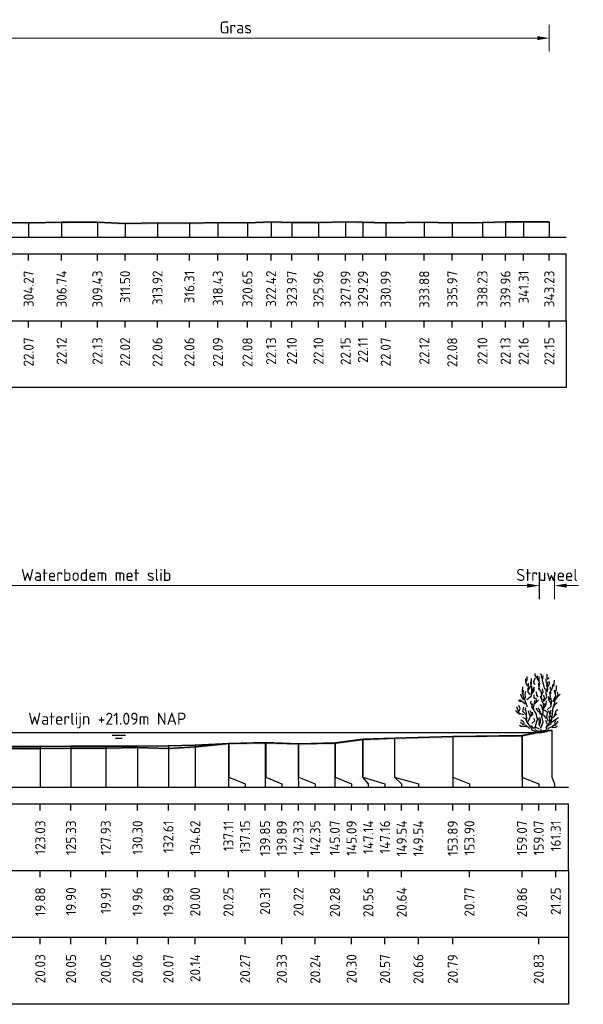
# Model space of a CAD drawing. Header units: metres. Extents: x 184432 to 189351, y 346610 to 348484.
# Tile 62 of 63: x 189183 to 189226, y 348411 to 348484. Entities that reach past the tile are written whole.
import ezdxf
from ezdxf.enums import TextEntityAlignment as Align

# ---------------------------------------------------------------- set-up
doc = ezdxf.new("R2010")
doc.units = ezdxf.units.M
doc.header["$PDMODE"] = 35
doc.header["$PDSIZE"] = 0.075
for name, color, linetype, lineweight in [('B-ME-GR-HEESTER-SD', 90, 'Continuous', 25), ('B-ME-OB-WATERLIJN-GD', 150, 'Continuous', 25), ('X-ME-AL-PROFIEL_HUIDIG MAAIVELD-GD', 252, 'Continuous', 0), ('X-XX-AL-DETAIL1-M', 7, 'Continuous', 18), ('X-XX-AL-DWARSPROFIEL_PROFIELLIJN BOVENKANT SLIB-GD', 42, 'Continuous', 35), ('X-XX-AL-DWARSPROFIEL_PROFIELLIJN MAAIVELD-GD', 8, 'Continuous', 35), ('X-XX-AL-NAP-T18', 10, 'Continuous', 18)]:
    doc.layers.add(name, color=color, linetype=linetype, lineweight=lineweight)
doc.layers.add('X-ME-AL-PROFIELRASTER-S', color=7, linetype='Continuous')
doc.styles.add('NLCS-ISO-ANNOTATIEF-T18', font='NLCS-ISO.ttf', dxfattribs={"height": 1.8})
doc.styles.add('NLCS-ISO-ANNOTATIVE-T18', font='NLCS-ISO.ttf', dxfattribs={"height": 1.8})
doc.dimstyles.new('NLCS-ANNOTATIEF-T18-PIJL_L2_H0', dxfattribs={"dimtxt": 2.5, "dimasz": 1.8, "dimexe": 2, "dimexo": 2, "dimgap": 0.7, "dimtad": 1, "dimzin": 0, "dimdsep": 46, "dimtxsty": 'NLCS-ISO-ANNOTATIEF-T18', "dimcen": 0, "dimdle": 2, "dimclrd": 256, "dimclre": 256, "dimclrt": 10, "dimaunit": 2, "dimadec": 0, "dimazin": 0, "dimtfac": 1, "dimtdec": 3, "dimtofl": 0, "dimtmove": 0, "dimatfit": 3, "dimfxl": 2, "dimfxlon": 1, "dimtfillclr": 256, "dimtolj": 1, "dimtzin": 0, "dimlwd": -1, "dimlwe": -1, "dimarcsym": 0})

# ---------------------------------------------------------------- blocks, each defined once
blk = doc.blocks.new('SAL-PROFIELRASTER_BALK_EIND1-D')
at = {"color": 0, "linetype": 'ByBlock', "lineweight": -2}
blk.add_line((1, -12.5), (1, -2.5), dxfattribs=at)
at = {"color": 0, "linetype": 'ByBlock', "lineweight": -2, "flags": 128}
for points in [[(0, 0), (1, 0)], [(0, -2.5), (1, -2.5)], [(0, -12.5), (1, -12.5)]]:
    blk.add_lwpolyline(points, dxfattribs=at)
blk = doc.blocks.new('SAL-PROFIELRASTER_BALK_EIND2-D')
at = {"color": 0, "linetype": 'ByBlock', "lineweight": -2}
for p, q in [((1, -2.5), (1, -12.5)), ((1, -12.5), (0, -12.5))]:
    blk.add_line(p, q, dxfattribs=at)
blk = doc.blocks.new('SAL-PROFIELRASTER_BALK_DATA-D')
at = {"color": 0, "linetype": 'ByBlock', "lineweight": -2}
blk.add_lwpolyline([(0, -3.5), (0, -2.5)], dxfattribs=at)
at = {"color": 0, "linetype": 'ByBlock', "lineweight": -2, "style": 'NLCS-ISO-ANNOTATIVE-T18'}
blk.add_attdef('GETAL', text='', height=1.5, rotation=90, dxfattribs=at).set_placement((0.75, -5), align=Align.RIGHT)
blk = doc.blocks.new('SAL-PROFIELRASTER_AANHAAL-D')
at = {"color": 9, "linetype": 'ByBlock', "lineweight": -2, "flags": 128}
blk.add_lwpolyline([(0, 1), (0, 0)], dxfattribs=at)
blk = doc.blocks.new('*D70')
at = {"layer": 'Defpoints', "color": 0, "transparency": 16777216}
for p in [(189175.58, 348482.859), (189175.58, 348469.077), (189222.99, 348467.973)]:
    blk.add_point(p, dxfattribs=at)
at = {"layer": 'X-XX-AL-DETAIL1-M', "transparency": 16777216}
for p, q in [((189175.58, 348481.859), (189175.58, 348483.859)), ((189222.99, 348481.859), (189222.99, 348483.859)), ((189222.09, 348482.859), (189176.48, 348482.859))]:
    blk.add_line(p, q, dxfattribs=at)
for points in [[(189176.48, 348483.009), (189176.48, 348482.709), (189175.58, 348482.859)], [(189222.09, 348483.009), (189222.09, 348482.709), (189222.99, 348482.859)]]:
    blk.add_solid(points, dxfattribs=at)
at = {"layer": 'X-XX-AL-DETAIL1-M', "color": 10, "transparency": 16777216, "insert": (189199.532, 348483.659), "char_height": 0.9, "attachment_point": 5, "style": 'NLCS-ISO-ANNOTATIEF-T18'}
blk.add_mtext('\\A1;Gras', dxfattribs=at)
blk = doc.blocks.new('SAL-PROFIELRASTER_AANHAAL_STAGGER-D')
at = {"color": 9, "linetype": 'ByBlock', "lineweight": -2, "flags": 128}
for points in [[(0, 0), (0, -0.25)], [(0, -0.25), (1, -0.75)], [(1, -0.75), (1, -1)]]:
    blk.add_lwpolyline(points, dxfattribs=at)
blk = doc.blocks.new('*D74')
at = {"layer": 'Defpoints', "color": 0, "transparency": 16777216}
for p in [(189155.952, 348441.908), (189155.952, 348430.56), (189222.229, 348430.934)]:
    blk.add_point(p, dxfattribs=at)
at = {"layer": 'X-XX-AL-DETAIL1-M', "transparency": 16777216}
for p, q in [((189155.952, 348440.908), (189155.952, 348442.908)), ((189222.229, 348440.908), (189222.229, 348442.908)), ((189221.329, 348441.908), (189156.852, 348441.908))]:
    blk.add_line(p, q, dxfattribs=at)
for points in [[(189156.852, 348442.058), (189156.852, 348441.758), (189155.952, 348441.908)], [(189221.329, 348442.058), (189221.329, 348441.758), (189222.229, 348441.908)]]:
    blk.add_solid(points, dxfattribs=at)
at = {"layer": 'X-XX-AL-DETAIL1-M', "color": 10, "transparency": 16777216, "insert": (189189.091, 348442.708), "char_height": 0.9, "attachment_point": 5, "style": 'NLCS-ISO-ANNOTATIEF-T18'}
blk.add_mtext('\\A1;Waterbodem met slib', dxfattribs=at)
blk = doc.blocks.new('SGR-HEESTER_S01_E_ZIJ-D')
blk.add_line((-0.166, 0), (0.141, 0))
at = {"flags": 128}
for points in [[(-0.881, 3.429), (-1.01, 3.698), (-1.022, 3.992)], [(-0.975, 3.816), (-0.916, 3.956), (-0.916, 4.168)], [(-0.822, 3.147), (-0.775, 3.358), (-0.822, 3.558), (-0.822, 3.687)], [(-0.787, 3.241), (-0.611, 3.487), (-0.658, 3.769)], [(-0.599, 3.64), (-0.599, 3.886), (-0.599, 4.039)], [(-0.329, 3.581), (-0.434, 3.687), (-0.423, 3.839)], [(-0.387, 3.734), (-0.387, 3.91), (-0.305, 4.074)], [(-0.2, 4.074), (-0.317, 4.285), (-0.317, 4.402)], [(-0.035, 3.816), (-0.153, 3.992), (-0.153, 4.238)], [(-0.059, 4.003), (0, 4.086), (-0.047, 4.168)], [(0.035, 3.217), (-0.023, 3.335), (-0.047, 3.64), (-0.059, 3.687)], [(-0.012, 3.476), (0.023, 3.663), (-0.023, 3.863), (-0.023, 3.98)], [(0.2, 4.015), (0.164, 4.261), (0.106, 4.367)], [(0.399, 3.241), (0.317, 3.534), (0.235, 3.863), (0.282, 4.25)], [(0.552, 3.487), (0.575, 3.628), (0.493, 3.781), (0.493, 4.015)], [(0.564, 3.053), (0.622, 3.241), (0.575, 3.44), (0.634, 3.781)], [(0.587, 4.062), (0.587, 4.226), (0.575, 4.355)], [(0.575, 3.968), (0.716, 4.097)], [(0.634, 3.393), (0.751, 3.628), (0.74, 3.816)], [(1.045, 3.44), (1.092, 3.593), (1.115, 3.91)], [(-1.256, 2.866), (-1.268, 3.112), (-1.256, 3.405)], [(-0.889, 1.874), (-1.064, 2.356), (-1.218, 2.75), (-1.196, 3.166)], [(-1.092, 2.514), (-1.033, 2.666), (-1.08, 2.854), (-1.01, 3.065)], [(-0.933, 2.465), (-0.604, 2.728), (-0.582, 3.231), (-0.56, 3.45)], [(-0.693, 2.83), (-0.845, 3.03), (-0.845, 3.323)], [(-0.599, 2.819), (-0.47, 3.088), (-0.481, 3.241), (-0.399, 3.405)], [(-0.493, 2.983), (-0.399, 3.1), (-0.399, 3.323)], [(-0.094, 2.666), (-0.2, 2.783), (-0.211, 3.041)], [(0.141, 2.854), (0.153, 3.006), (-0.082, 3.3)], [(0.2, 2.431), (0.129, 2.69), (0.27, 3.03), (0.235, 3.264)], [(0.294, 2.312), (0.557, 2.597), (0.513, 2.925), (0.513, 3.275)], [(0.751, 2.431), (0.834, 2.654), (0.787, 3.006)], [(0.834, 3.194), (0.822, 3.393)], [(0.869, 2.877), (0.834, 3.041), (0.986, 3.346), (1.022, 3.616)], [(0.995, 2.312), (1.214, 2.728), (1.126, 3.144)], [(1.198, 2.912), (1.198, 3.112), (1.268, 3.182), (1.28, 3.511)], [(1.292, 2.619), (1.397, 2.83), (1.339, 3.041)], [(-1.362, 2.279), (-1.573, 2.361)], [(-1.08, 2.115), (-1.233, 2.267), (-1.503, 2.443)], [(-1.174, 2.443), (-1.327, 2.643), (-1.397, 2.854)], [(-0.564, 2.044), (-0.634, 2.22), (-0.611, 2.361)], [(-0.399, 1.716), (-0.481, 1.81), (-0.387, 2.044), (-0.352, 2.373)], [(-0.352, 2.478), (-0.387, 2.619), (-0.399, 2.807)], [(-0.341, 2.138), (-0.223, 2.361), (-0.258, 2.572)], [(-0.294, 2.185), (-0.07, 2.42)], [(0.097, 0.321), (0.272, 0.78), (0.184, 1.196), (0.272, 1.459), (0.294, 2.115), (0.075, 2.684)], [(0.305, 2.42), (0.364, 2.584), (0.317, 2.783)], [(0.411, 1.939), (0.505, 2.068), (0.528, 2.349)], [(0.579, 1.677), (0.885, 1.962), (0.907, 2.29), (0.885, 2.553)], [(0.869, 2.021), (0.834, 2.267), (0.693, 2.385), (0.693, 2.69)], [(1.022, 1.81), (1.139, 2.08), (1.327, 2.244)], [(1.045, 1.997), (1.151, 2.197), (1.162, 2.572)], [(1.057, 2.361), (1.233, 2.478), (1.339, 2.654), (1.538, 2.854)], [(-1.432, 1.34), (-1.597, 1.423), (-1.714, 1.528), (-1.761, 1.634)], [(-1.152, 1.305), (-1.524, 1.415), (-1.7, 1.918)], [(-1.515, 1.587), (-1.444, 1.775), (-1.55, 2.021)], [(-0.166, 0), (-0.517, 0.145), (-0.67, 0.408), (-0.933, 0.802), (-0.933, 1.021), (-0.977, 1.284), (-1.24, 1.568), (-1.174, 1.874)], [(-0.939, 1.352), (-0.975, 1.458), (-1.01, 1.645), (-1.069, 1.739), (-0.986, 1.833)], [(-0.845, 0.824), (-0.736, 1.043), (-0.604, 1.437), (-0.692, 1.612)], [(-0.693, 1.235), (-0.763, 1.399), (-0.822, 1.622)], [(-0.622, 1.2), (-0.493, 1.364), (-0.528, 1.516)], [(0.009, 0.233), (-0.319, 0.386), (-0.144, 0.955), (-0.254, 1.415), (-0.582, 1.918), (-0.495, 2.159)], [(0.012, 1.481), (-0.106, 1.575), (-0.164, 1.692), (-0.258, 1.798)], [(0.27, 1.317), (0.07, 1.446), (0.012, 1.704), (-0.094, 1.833)], [(0.235, 1.763), (0.188, 1.962), (0.035, 2.068)], [(0.119, 0.102), (0.491, 0.167), (0.579, 0.474), (0.885, 0.671), (0.951, 1.13), (1.017, 1.918)], [(0.688, 0.802), (0.557, 1.108), (0.601, 1.502), (0.206, 1.743)], [(0.305, 1.728), (0.364, 1.904), (0.411, 2.162)], [(0.916, 1.082), (0.798, 1.258), (0.775, 1.434), (0.681, 1.61)], [(0.845, 1.376), (0.822, 1.54), (0.869, 1.681)], [(1.115, 1.282), (1.209, 1.47), (1.245, 1.645), (1.374, 1.704)], [(-1.127, 0.637), (-1.198, 0.777), (-1.397, 0.918)], [(-0.963, 0.918), (-1.057, 1.047), (-1.256, 1.094)], [(-0.582, 0.671), (-0.341, 0.868), (-0.385, 1.065)], [(0.059, 0.437), (-0.012, 0.578), (0, 0.848), (-0.117, 1.094)], [(0.528, 1.035), (0.446, 1.129), (0.352, 1.258), (0.153, 1.282), (0.012, 1.411)], [(0.023, 0.601), (0.082, 0.777), (0.082, 0.942), (0.023, 1.106)], [(0.493, 0.367), (0.599, 0.59), (0.47, 0.883)], [(0.622, 0.59), (0.763, 0.73), (0.763, 0.977), (0.716, 1.223)], [(0.798, 0.801), (0.845, 0.953)], [(0.928, 0.754), (1.104, 0.918), (1.198, 0.918)], [(0.998, 1.082), (1.139, 1.247), (1.292, 1.387)], [(1.01, 0.508), (1.198, 0.625), (1.151, 0.719), (1.233, 0.895)], [(1.139, 0.942), (1.28, 1.012), (1.432, 1.118)], [(1.268, 0.637), (1.397, 0.836)], [(-0.975, 0.402), (-1.221, 0.449), (-1.362, 0.449), (-1.503, 0.519)], [(-0.758, 0.277), (-0.999, 0.518), (-1.24, 0.583), (-1.415, 0.736)], [(-0.305, 0.32), (-0.47, 0.32), (-0.599, 0.508)], [(-0.141, 0.085), (-0.305, 0.167), (-0.352, 0.214)], [(0, 0), (-0.141, 0.144)], [(-0.023, 0), (0.141, 0.203)], [(0.141, 0), (0.528, 0.062), (0.669, 0.214)], [(0.622, 0.299), (0.951, 0.43), (1.28, 0.583)], [(0.939, 0.367), (1.198, 0.379), (1.35, 0.461)]]:
    blk.add_lwpolyline(points, dxfattribs=at)
blk = doc.blocks.new('*D86')
at = {"layer": 'Defpoints', "color": 0, "transparency": 16777216}
for p in [(189222.253, 348441.908), (189222.253, 348430.934), (189223.384, 348426.844)]:
    blk.add_point(p, dxfattribs=at)
at = {"layer": 'X-XX-AL-DETAIL1-M', "transparency": 16777216}
for p, q in [((189222.253, 348440.908), (189222.253, 348442.908)), ((189223.384, 348440.908), (189223.384, 348442.908)), ((189221.353, 348441.908), (189220.453, 348441.908)), ((189224.284, 348441.908), (189225.184, 348441.908))]:
    blk.add_line(p, q, dxfattribs=at)
for points in [[(189221.353, 348442.058), (189221.353, 348441.758), (189222.253, 348441.908)], [(189224.284, 348442.058), (189224.284, 348441.758), (189223.384, 348441.908)]]:
    blk.add_solid(points, dxfattribs=at)
at = {"layer": 'X-XX-AL-DETAIL1-M', "color": 10, "transparency": 16777216, "insert": (189222.819, 348442.708), "char_height": 0.9, "attachment_point": 5, "style": 'NLCS-ISO-ANNOTATIEF-T18'}
blk.add_mtext('\\A1;Struweel', dxfattribs=at)

msp = doc.modelspace()

# ---------------------------------------------------------------- hatches: boundary and pattern name
at = {"layer": 'X-ME-AL-PROFIEL_HUIDIG MAAIVELD-GD'}
h = msp.add_hatch(dxfattribs=at)
h.set_pattern_fill('AGR-MAAIVELD', color=256, scale=0.05, pattern_type=2)
h.set_pattern_definition([(45, (2171.35685, 77.68078), (-0.25000007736, 0.25000007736), []), (45, (2171.32113, 77.7165), (0, 0.50000015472), [0.3535535, -0.3535535]), (45, (2171.28542, 77.7522), (0, 0.50000015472), [0.3535535, -0.3535535]), (45, (2171.2492, 77.78842), (0, 0.50000015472), [0.3535535, -0.3535535]), (45, (2171.214, 77.82363), (0, 0.50000015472), [0.3535535, -0.3535535]), (45, (2171.17828, 77.85935), (0, 0.50000015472), [0.3535535, -0.3535535]), (45, (2171.14256, 77.89506), (0, 0.50000015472), [0.3535535, -0.3535535]), (315, (2171.35685, 77.68078), (0.25000007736, 0.25000007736), []), (315, (2171.39256, 77.7165), (0.50000015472, -1e-16), [0.3535535, -0.3535535]), (315, (2171.42828, 77.7522), (0.50000015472, -1e-16), [0.3535535, -0.3535535]), (315, (2171.4645, 77.78842), (0.50000015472, -1e-16), [0.3535535, -0.3535535]), (315, (2171.4997, 77.82363), (0.50000015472, -1e-16), [0.3535535, -0.3535535]), (315, (2171.53542, 77.85935), (0.50000015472, -1e-16), [0.3535535, -0.3535535]), (315, (2171.57113, 77.89506), (0.50000015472, -1e-16), [0.3535535, -0.3535535])])
h.paths.add_polyline_path([(189222.99, 348469.025), (189221.066, 348469.029), (189219.713, 348469.006), (189217.988, 348468.974), (189215.729, 348468.948), (189213.633, 348468.988), (189210.748, 348468.945), (189209.042, 348468.981), (189207.744, 348469.023), (189205.718, 348468.968), (189203.727, 348468.973), (189202.176, 348469.007), (189200.404, 348468.955), (189198.191, 348468.958), (189196.063, 348468.93), (189193.673, 348468.931), (189191.254, 348468.891), (189189.183, 348469), (189186.5, 348468.992), (189184.031, 348468.94), (189181.808, 348468.962), (189180.044, 348468.963), (189178.377, 348468.918), (189176.159, 348468.929), (189154.468, 348469.115), (189145.976, 348469.28), (189143.917, 348469.213), (189141.87, 348469.26), (189139.889, 348469.358), (189137.709, 348469.328), (189135.6, 348469.346), (189133.268, 348469.417), (189131.042, 348469.347), (189129.23, 348469.256), (189113.157, 348469.27), (189110.965, 348469.308), (189108.459, 348469.397), (189106.395, 348469.37), (189103.932, 348469.48), (189101.68, 348469.516), (189099.491, 348469.416), (189097.32, 348469.4), (189094.724, 348469.481), (189092.341, 348469.525), (189090.613, 348469.556), (189088.382, 348469.569), (189086.495, 348469.582), (189084.485, 348469.601), (189082.066, 348469.64), (189079.91, 348469.679), (189078.014, 348469.695), (189075.892, 348469.605), (189073.602, 348469.753), (189071.625, 348469.899), (189069.763, 348469.797), (189067.87, 348469.68), (189065.65, 348469.71), (189063.481, 348469.714), (189061.136, 348469.784), (189058.893, 348469.567), (189056.513, 348469.576), (189054.053, 348469.555), (189051.679, 348469.575), (189049.33, 348469.474), (189047.028, 348469.505), (189044.473, 348469.41), (189041.949, 348469.491), (189039.849, 348469.548), (189037.497, 348469.52), (189034.981, 348469.54), (189033.032, 348469.656), (189031.114, 348469.574), (189028.685, 348469.582), (189026.402, 348469.647), (189023.931, 348469.767), (189021.619, 348469.603), (189019.407, 348469.546), (189017.239, 348469.645), (189015.161, 348469.73), (189013.101, 348469.661), (189010.637, 348469.736), (189008.011, 348469.675), (189005.937, 348469.588), (189002.865, 348469.551), (188997.983, 348469.479), (188996.201, 348469.732), (188994.04, 348469.604), (188992.096, 348469.677), (188989.964, 348469.758), (188988.148, 348469.721), (188985.858, 348469.712), (188983.446, 348469.712), (188981.111, 348469.811), (188978.971, 348469.791), (188976.79, 348469.842), (188974.482, 348469.934), (188972.061, 348469.82), (188969.889, 348469.723), (188967.518, 348469.761), (188965.341, 348469.937), (188962.992, 348469.848), (188960.612, 348469.942), (188957.964, 348469.948), (188955.664, 348470.051), (188953.423, 348469.96), (188951.271, 348469.913), (188949.206, 348469.774), (188946.835, 348469.772), (188944.588, 348469.772), (188942.347, 348469.617), (188940.517, 348470.028), (188938.588, 348470.062), (188936.483, 348470.092), (188934.41, 348470.128), (188932.484, 348470.201), (188930.428, 348470.137), (188928.175, 348470.024), (188926.587, 348470.011), (188924.883, 348470), (188922.991, 348470.078), (188921.119, 348470.016), (188919.209, 348469.968), (188917.541, 348469.912), (188915.623, 348469.782), (188913.73, 348469.87), (188911.717, 348469.907), (188909.723, 348469.955), (188907.713, 348469.977), (188905.847, 348469.884), (188903.704, 348469.988), (188901.74, 348469.952), (188899.832, 348469.969), (188898.045, 348470.024), (188896, 348470.15), (188894.171, 348470.144), (188892.037, 348469.986), (188890.38, 348470.083), (188888.899, 348470.2), (188887.479, 348470.241), (188885.354, 348470.246), (188883.412, 348470.228), (188881.784, 348470.234), (188879.757, 348470.227), (188879.757, 348470.327), (188881.784, 348470.334), (188883.412, 348470.328), (188885.354, 348470.346), (188887.479, 348470.341), (188888.899, 348470.3), (188890.38, 348470.183), (188892.037, 348470.086), (188894.171, 348470.244), (188896, 348470.25), (188898.045, 348470.124), (188899.832, 348470.069), (188901.74, 348470.052), (188903.704, 348470.088), (188905.847, 348469.984), (188907.713, 348470.077), (188909.723, 348470.055), (188911.717, 348470.007), (188913.73, 348469.97), (188915.623, 348469.882), (188917.541, 348470.012), (188919.209, 348470.068), (188921.119, 348470.116), (188922.991, 348470.178), (188924.883, 348470.1), (188926.587, 348470.111), (188928.175, 348470.124), (188930.428, 348470.237), (188932.484, 348470.301), (188934.41, 348470.228), (188936.483, 348470.192), (188938.588, 348470.162), (188940.517, 348470.128), (188942.347, 348469.717), (188944.588, 348469.872), (188946.835, 348469.872), (188949.206, 348469.874), (188951.271, 348470.013), (188953.423, 348470.06), (188955.664, 348470.151), (188957.964, 348470.048), (188960.612, 348470.042), (188962.992, 348469.948), (188965.341, 348470.037), (188967.518, 348469.861), (188969.889, 348469.823), (188972.061, 348469.92), (188974.482, 348470.034), (188976.79, 348469.942), (188978.971, 348469.891), (188981.111, 348469.911), (188983.446, 348469.812), (188985.858, 348469.812), (188988.148, 348469.821), (188989.964, 348469.858), (188992.096, 348469.777), (188994.04, 348469.704), (188996.201, 348469.832), (188997.983, 348469.579), (189002.865, 348469.651), (189005.937, 348469.688), (189008.011, 348469.775), (189010.637, 348469.836), (189013.101, 348469.761), (189015.161, 348469.83), (189017.239, 348469.745), (189019.407, 348469.646), (189021.619, 348469.703), (189023.931, 348469.867), (189026.402, 348469.747), (189028.685, 348469.682), (189031.114, 348469.674), (189033.032, 348469.756), (189034.981, 348469.64), (189037.497, 348469.62), (189039.849, 348469.648), (189041.949, 348469.591), (189044.473, 348469.51), (189047.028, 348469.605), (189049.33, 348469.574), (189051.679, 348469.675), (189054.053, 348469.655), (189056.513, 348469.676), (189058.893, 348469.667), (189061.136, 348469.884), (189063.481, 348469.814), (189065.65, 348469.81), (189067.87, 348469.78), (189069.763, 348469.897), (189071.625, 348469.999), (189073.602, 348469.853), (189075.892, 348469.705), (189078.014, 348469.795), (189079.91, 348469.779), (189082.066, 348469.74), (189084.485, 348469.701), (189086.495, 348469.682), (189088.382, 348469.669), (189090.613, 348469.656), (189092.341, 348469.625), (189094.724, 348469.581), (189097.32, 348469.5), (189099.491, 348469.516), (189101.68, 348469.616), (189103.932, 348469.58), (189106.395, 348469.47), (189108.459, 348469.497), (189110.965, 348469.408), (189113.157, 348469.37), (189129.23, 348469.356), (189131.042, 348469.447), (189133.268, 348469.517), (189135.6, 348469.446), (189137.709, 348469.428), (189139.889, 348469.458), (189141.87, 348469.36), (189143.917, 348469.313), (189145.976, 348469.38), (189154.468, 348469.215), (189176.159, 348469.029), (189178.377, 348469.018), (189180.044, 348469.063), (189181.808, 348469.062), (189184.031, 348469.04), (189186.5, 348469.092), (189189.183, 348469.1), (189191.254, 348468.991), (189193.673, 348469.031), (189196.063, 348469.03), (189198.191, 348469.058), (189200.404, 348469.055), (189202.176, 348469.107), (189203.727, 348469.073), (189205.718, 348469.068), (189207.744, 348469.123), (189209.042, 348469.081), (189210.748, 348469.045), (189213.633, 348469.088), (189215.729, 348469.048), (189217.988, 348469.074), (189219.713, 348469.106), (189221.066, 348469.129), (189222.99, 348469.125), (189222.991, 348469.025)])
h = msp.add_hatch(dxfattribs=at)
h.set_pattern_fill('AGR-MAAIVELD', color=256, scale=0.05, pattern_type=2)
h.set_pattern_definition([(45, (2349.08703, 143.70814), (-0.25000007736, 0.25000007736), []), (45, (2349.0513, 143.74385), (0, 0.50000015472), [0.3535535, -0.3535535]), (45, (2349.0156, 143.77957), (0, 0.50000015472), [0.3535535, -0.3535535]), (45, (2348.9794, 143.81578), (0, 0.50000015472), [0.3535535, -0.3535535]), (45, (2348.94417, 143.851), (0, 0.50000015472), [0.3535535, -0.3535535]), (45, (2348.90845, 143.8867), (0, 0.50000015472), [0.3535535, -0.3535535]), (45, (2348.87274, 143.92242), (0, 0.50000015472), [0.3535535, -0.3535535]), (315, (2349.08703, 143.70814), (0.25000007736, 0.25000007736), []), (315, (2349.12274, 143.74385), (0.50000015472, -1e-16), [0.3535535, -0.3535535]), (315, (2349.15845, 143.77957), (0.50000015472, -1e-16), [0.3535535, -0.3535535]), (315, (2349.19467, 143.81578), (0.50000015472, -1e-16), [0.3535535, -0.3535535]), (315, (2349.2299, 143.851), (0.50000015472, -1e-16), [0.3535535, -0.3535535]), (315, (2349.2656, 143.8867), (0.50000015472, -1e-16), [0.3535535, -0.3535535]), (315, (2349.3013, 143.92242), (0.50000015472, -1e-16), [0.3535535, -0.3535535])])
h.paths.add_polyline_path([(189122.373, 348430.018), (189124.666, 348430.139), (189126.465, 348430.404), (189128.009, 348430.779), (189128.552, 348431.06), (189131.408, 348431.434), (189133.913, 348431.331), (189137.949, 348431.243), (189144.167, 348430.938), (189150.157, 348431.333), (189152.975, 348431.001), (189153.604, 348430.774), (189154.271, 348430.65), (189155.952, 348430.46), (189158.231, 348430.129), (189160.066, 348429.981), (189162.097, 348429.774), (189164.424, 348429.761), (189166.682, 348429.681), (189168.951, 348429.685), (189171.359, 348429.651), (189173.683, 348429.634), (189176.03, 348429.596), (189178.342, 348429.623), (189180.442, 348429.614), (189182.698, 348429.629), (189184.904, 348429.623), (189187.203, 348429.646), (189189.806, 348429.652), (189192.181, 348429.706), (189194.487, 348429.636), (189196.495, 348429.747), (189198.983, 348429.989), (189201.723, 348430.051), (189204.206, 348429.966), (189206.943, 348430.027), (189209.015, 348430.302), (189211.414, 348430.388), (189215.781, 348430.514), (189220.946, 348430.607), (189222.113, 348430.815), (189223.184, 348430.99), (189223.184, 348431.09), (189222.113, 348430.915), (189220.946, 348430.707), (189215.781, 348430.614), (189211.414, 348430.488), (189209.015, 348430.402), (189206.943, 348430.127), (189204.206, 348430.066), (189201.723, 348430.151), (189198.983, 348430.089), (189196.495, 348429.847), (189194.487, 348429.736), (189192.181, 348429.806), (189189.806, 348429.752), (189187.203, 348429.746), (189184.904, 348429.723), (189182.698, 348429.729), (189180.442, 348429.714), (189178.342, 348429.723), (189176.03, 348429.696), (189173.683, 348429.734), (189171.359, 348429.751), (189168.951, 348429.785), (189166.682, 348429.781), (189164.424, 348429.861), (189162.097, 348429.874), (189160.066, 348430.081), (189158.231, 348430.229), (189155.952, 348430.56), (189154.271, 348430.75), (189153.604, 348430.874), (189152.975, 348431.101), (189150.157, 348431.433), (189144.167, 348431.038), (189137.949, 348431.343), (189133.913, 348431.431), (189131.408, 348431.534), (189128.552, 348431.16), (189128.009, 348430.879), (189126.465, 348430.504), (189124.666, 348430.239), (189122.373, 348430.118), (189119.928, 348429.95), (189117.729, 348429.895), (189115.205, 348429.913), (189111.684, 348430.057), (189108.818, 348430.221), (189107.471, 348430.338), (189104.896, 348430.417), (189102.416, 348430.477), (189099.42, 348430.658), (189097.924, 348430.7), (189096.131, 348430.879), (189092.361, 348430.882), (189086.753, 348431.325), (189082.4, 348431.648), (189078.506, 348432.009), (189073.167, 348432.284), (189069.529, 348432.495), (189065.667, 348432.532), (189061.876, 348432.576), (189061.876, 348432.476), (189065.667, 348432.432), (189069.529, 348432.395), (189073.167, 348432.184), (189078.506, 348431.909), (189082.4, 348431.548), (189086.753, 348431.225), (189092.361, 348430.782), (189096.131, 348430.779), (189097.924, 348430.6), (189099.42, 348430.558), (189102.416, 348430.377), (189104.896, 348430.317), (189107.471, 348430.238), (189108.818, 348430.121), (189111.684, 348429.957), (189115.205, 348429.813), (189117.729, 348429.795), (189119.928, 348429.85)])

# ---------------------------------------------------------------- linework, layer by layer
at = {"layer": 'B-ME-OB-WATERLIJN-GD'}
for points in [[(189153.438, 348430.934), (189222.229, 348430.934)], [(189190.283, 348430.715), (189191.283, 348430.715)], [(189190.533, 348430.491), (189191.033, 348430.491)]]:
    msp.add_lwpolyline(points, dxfattribs=at)
at = {"layer": 'X-XX-AL-DWARSPROFIEL_PROFIELLIJN BOVENKANT SLIB-GD'}
msp.add_lwpolyline([(189182.698, 348429.864), (189184.904, 348429.874), (189187.203, 348429.894), (189189.806, 348429.894), (189192.181, 348429.904), (189194.487, 348429.914), (189196.495, 348429.984), (189199.024, 348430.112), (189201.77, 348430.173), (189204.227, 348430.079), (189206.962, 348430.144), (189209.039, 348430.413), (189211.416, 348430.508), (189215.764, 348430.633), (189220.942, 348430.673), (189222.113, 348430.915)], dxfattribs=at)
at = {"layer": 'X-XX-AL-DWARSPROFIEL_PROFIELLIJN MAAIVELD-GD'}
for points in [[(189181.808, 348469.062), (189184.031, 348469.04), (189186.5, 348469.092), (189189.183, 348469.1), (189191.254, 348468.991), (189193.673, 348469.031), (189196.063, 348469.03), (189198.191, 348469.058), (189200.404, 348469.055), (189202.176, 348469.107), (189203.727, 348469.073), (189205.718, 348469.068), (189207.744, 348469.123), (189209.042, 348469.081), (189210.748, 348469.045), (189213.633, 348469.088), (189215.729, 348469.048), (189217.988, 348469.074), (189219.713, 348469.106), (189221.066, 348469.129), (189222.99, 348469.125)], [(189182.698, 348429.729), (189184.904, 348429.723), (189187.203, 348429.746), (189189.806, 348429.752), (189192.181, 348429.806), (189194.487, 348429.736), (189196.495, 348429.847), (189198.983, 348430.089), (189201.723, 348430.151), (189204.206, 348430.066), (189206.943, 348430.127), (189209.015, 348430.402), (189211.414, 348430.488), (189215.781, 348430.614), (189220.946, 348430.707), (189222.113, 348430.915), (189223.184, 348431.09)]]:
    msp.add_lwpolyline(points, dxfattribs=at)

# ---------------------------------------------------------------- block references
at = {"layer": 'B-ME-GR-HEESTER-SD'}
msp.add_blockref('SGR-HEESTER_S01_E_ZIJ-D', (189222.253, 348430.934), dxfattribs=at)
at = {"layer": 'X-ME-AL-PROFIELRASTER-S'}
for p, yscale in [((189184.031, 348467.973), 1.067), ((189186.5, 348467.973), 1.119), ((189189.183, 348467.973), 1.126999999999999), ((189191.254, 348467.973), 1.018000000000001), ((189193.673, 348467.973), 1.058), ((189196.063, 348467.973), 1.056999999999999), ((189198.191, 348467.973), 1.085000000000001), ((189200.404, 348467.973), 1.082000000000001), ((189202.176, 348467.973), 1.134), ((189203.727, 348467.973), 1.100000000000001), ((189205.718, 348467.973), 1.094999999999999), ((189207.744, 348467.973), 1.149999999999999), ((189209.042, 348467.973), 1.108000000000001), ((189210.748, 348467.973), 1.071999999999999), ((189213.633, 348467.973), 1.114999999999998), ((189215.729, 348467.973), 1.074999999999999), ((189217.988, 348467.973), 1.100999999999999), ((189219.713, 348467.973), 1.132999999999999), ((189221.066, 348467.973), 1.155999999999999), ((189222.99, 348467.973), 1.152000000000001), ((189223.184, 348427.844), 3.245999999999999), ((189209.015, 348427.844), 2.558), ((189209.039, 348427.844), 2.568999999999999), ((189211.414, 348427.844), 2.643999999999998), ((189211.416, 348427.844), 2.664000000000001), ((189215.764, 348426.844), 3.789000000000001), ((189215.781, 348427.844), 2.77), ((189220.942, 348427.844), 2.829000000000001), ((189220.946, 348426.844), 3.863), ((189184.904, 348426.844), 3.030000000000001), ((189184.904, 348426.844), 2.879000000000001), ((189187.203, 348426.844), 3.050000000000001), ((189187.203, 348426.844), 2.902000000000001), ((189189.806, 348426.844), 3.050000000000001), ((189189.806, 348426.844), 2.908000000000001), ((189192.181, 348426.844), 3.059999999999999), ((189192.181, 348426.844), 2.962), ((189194.487, 348426.844), 3.07), ((189194.487, 348426.844), 2.891999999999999), ((189196.495, 348426.844), 3.140000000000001), ((189196.495, 348426.844), 3.003), ((189198.983, 348426.844), 3.245000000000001), ((189199.024, 348427.844), 2.268000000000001), ((189201.723, 348426.844), 3.306999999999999), ((189201.77, 348427.844), 2.329000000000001), ((189204.206, 348427.844), 2.222000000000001), ((189204.227, 348427.844), 2.234999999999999), ((189206.943, 348426.844), 3.283000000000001), ((189206.962, 348427.844), 2.300000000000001)]:
    msp.add_blockref('SAL-PROFIELRASTER_AANHAAL-D', p, dxfattribs=dict(at, yscale=yscale))
at = {"layer": 'X-ME-AL-PROFIELRASTER-S', "yscale": 0.5}
for name, p, xscale, zscale in [('SAL-PROFIELRASTER_BALK_EIND1-D', (188879.757, 348467.973), 344.4832157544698, 344.4832157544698), ('SAL-PROFIELRASTER_BALK_EIND2-D', (188879.757, 348462.973), 344.4832157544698, 344.4832157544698), ('SAL-PROFIELRASTER_BALK_EIND1-D', (189061.876, 348426.844), 162.5575546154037, 162.5575546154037), ('SAL-PROFIELRASTER_BALK_EIND2-D', (189061.876, 348421.844), 162.5575546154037, 162.5575546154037), ('SAL-PROFIELRASTER_BALK_EIND2-D', (189061.876, 348416.844), 162.5575546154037, 162.5575546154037)]:
    msp.add_blockref(name, p, dxfattribs=dict(at, xscale=xscale, zscale=zscale))
at = {"layer": 'X-ME-AL-PROFIELRASTER-S', "xscale": 0.5, "yscale": 0.5, "zscale": 0.5}
for p, values in [((189184.031, 348467.973), {'GETAL': '304.27'}), ((189186.5, 348467.973), {'GETAL': '306.74'}), ((189189.183, 348467.973), {'GETAL': '309.43'}), ((189191.254, 348467.973), {'GETAL': '311.50'}), ((189193.673, 348467.973), {'GETAL': '313.92'}), ((189196.063, 348467.973), {'GETAL': '316.31'}), ((189198.191, 348467.973), {'GETAL': '318.43'}), ((189200.404, 348467.973), {'GETAL': '320.65'}), ((189202.176, 348467.973), {'GETAL': '322.42'}), ((189203.727, 348467.973), {'GETAL': '323.97'}), ((189205.718, 348467.973), {'GETAL': '325.96'}), ((189207.744, 348467.973), {'GETAL': '327.99'}), ((189209.042, 348467.973), {'GETAL': '329.29'}), ((189210.748, 348467.973), {'GETAL': '330.99'}), ((189213.633, 348467.973), {'GETAL': '333.88'}), ((189215.729, 348467.973), {'GETAL': '335.97'}), ((189217.988, 348467.973), {'GETAL': '338.23'}), ((189219.713, 348467.973), {'GETAL': '339.96'}), ((189221.066, 348467.973), {'GETAL': '341.31'}), ((189222.99, 348467.973), {'GETAL': '343.23'}), ((189184.031, 348462.973), {'GETAL': '22.07'}), ((189186.5, 348462.973), {'GETAL': '22.12'}), ((189189.183, 348462.973), {'GETAL': '22.13'}), ((189191.254, 348462.973), {'GETAL': '22.02'}), ((189193.673, 348462.973), {'GETAL': '22.06'}), ((189196.063, 348462.973), {'GETAL': '22.06'}), ((189198.191, 348462.973), {'GETAL': '22.09'}), ((189200.404, 348462.973), {'GETAL': '22.08'}), ((189202.176, 348462.973), {'GETAL': '22.13'}), ((189203.727, 348462.973), {'GETAL': '22.10'}), ((189205.718, 348462.973), {'GETAL': '22.10'}), ((189207.744, 348462.973), {'GETAL': '22.15'}), ((189209.042, 348462.973), {'GETAL': '22.11'}), ((189210.748, 348462.973), {'GETAL': '22.07'}), ((189213.633, 348462.973), {'GETAL': '22.12'}), ((189215.729, 348462.973), {'GETAL': '22.08'}), ((189217.988, 348462.973), {'GETAL': '22.10'}), ((189219.713, 348462.973), {'GETAL': '22.13'}), ((189221.066, 348462.973), {'GETAL': '22.16'}), ((189222.99, 348462.973), {'GETAL': '22.15'}), ((189184.904, 348426.844), {'GETAL': '123.03'}), ((189184.904, 348426.844), {'GETAL': '123.03'}), ((189187.203, 348426.844), {'GETAL': '125.33'}), ((189187.203, 348426.844), {'GETAL': '125.33'}), ((189189.806, 348426.844), {'GETAL': '127.93'}), ((189189.806, 348426.844), {'GETAL': '127.93'}), ((189192.181, 348426.844), {'GETAL': '130.30'}), ((189192.181, 348426.844), {'GETAL': '130.30'}), ((189194.487, 348426.844), {'GETAL': '132.61'}), ((189194.487, 348426.844), {'GETAL': '132.61'}), ((189196.495, 348426.844), {'GETAL': '134.62'}), ((189196.495, 348426.844), {'GETAL': '134.62'}), ((189198.983, 348426.844), {'GETAL': '137.11'}), ((189200.233, 348426.844), {'GETAL': '137.15'}), ((189201.723, 348426.844), {'GETAL': '139.85'}), ((189202.973, 348426.844), {'GETAL': '139.89'}), ((189204.223, 348426.844), {'GETAL': '142.33'}), ((189205.473, 348426.844), {'GETAL': '142.35'}), ((189206.943, 348426.844), {'GETAL': '145.07'}), ((189208.193, 348426.844), {'GETAL': '145.09'}), ((189209.443, 348426.844), {'GETAL': '147.14'}), ((189210.693, 348426.844), {'GETAL': '147.16'}), ((189211.943, 348426.844), {'GETAL': '149.54'}), ((189213.193, 348426.844), {'GETAL': '149.54'}), ((189215.764, 348426.844), {'GETAL': '153.89'}), ((189217.014, 348426.844), {'GETAL': '153.90'}), ((189220.946, 348426.844), {'GETAL': '159.07'}), ((189222.196, 348426.844), {'GETAL': '159.07'}), ((189223.47, 348426.844), {'GETAL': '161.31'}), ((189184.904, 348421.844), {'GETAL': '19.88'}), ((189187.203, 348421.844), {'GETAL': '19.90'}), ((189189.806, 348421.844), {'GETAL': '19.91'}), ((189192.181, 348421.844), {'GETAL': '19.96'}), ((189194.487, 348421.844), {'GETAL': '19.89'}), ((189196.495, 348421.844), {'GETAL': '20.00'}), ((189198.983, 348421.844), {'GETAL': '20.25'}), ((189201.723, 348421.844), {'GETAL': '20.31'}), ((189204.223, 348421.844), {'GETAL': '20.22'}), ((189206.943, 348421.844), {'GETAL': '20.28'}), ((189209.443, 348421.844), {'GETAL': '20.56'}), ((189211.943, 348421.844), {'GETAL': '20.64'}), ((189217.014, 348421.844), {'GETAL': '20.77'}), ((189220.946, 348421.844), {'GETAL': '20.86'}), ((189223.47, 348421.844), {'GETAL': '21.25'}), ((189184.904, 348416.844), {'GETAL': '20.03'}), ((189187.203, 348416.844), {'GETAL': '20.05'}), ((189189.806, 348416.844), {'GETAL': '20.05'}), ((189192.181, 348416.844), {'GETAL': '20.06'}), ((189194.487, 348416.844), {'GETAL': '20.07'}), ((189196.495, 348416.844), {'GETAL': '20.14'}), ((189200.233, 348416.844), {'GETAL': '20.27'}), ((189202.973, 348416.844), {'GETAL': '20.33'}), ((189205.473, 348416.844), {'GETAL': '20.24'}), ((189208.193, 348416.844), {'GETAL': '20.30'}), ((189210.693, 348416.844), {'GETAL': '20.57'}), ((189213.193, 348416.844), {'GETAL': '20.66'}), ((189215.764, 348416.844), {'GETAL': '20.79'}), ((189222.196, 348416.844), {'GETAL': '20.83'})]:
    msp.add_blockref('SAL-PROFIELRASTER_BALK_DATA-D', p, dxfattribs=at).add_auto_attribs(values)
at = {"layer": 'X-ME-AL-PROFIELRASTER-S'}
for p, xscale, zscale in [((189199.024, 348427.844), 1.208784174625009, 1.208784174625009), ((189201.77, 348427.844), 1.20288740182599, 1.20288740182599), ((189204.206, 348427.844), 0.01657869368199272, 0.01657869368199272), ((189204.227, 348427.844), 1.245317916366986, 1.245317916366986), ((189206.962, 348427.844), 1.231024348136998, 1.231024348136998), ((189209.015, 348427.844), 0.4275139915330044, 0.4275139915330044), ((189209.039, 348427.844), 1.653559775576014, 1.653559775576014), ((189211.414, 348427.844), 0.5281399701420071, 0.5281399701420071), ((189211.416, 348427.844), 1.776364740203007, 1.776364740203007), ((189215.781, 348427.844), 1.233227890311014, 1.233227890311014), ((189220.942, 348427.844), 1.254366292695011, 1.254366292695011), ((189223.184, 348427.844), 0.2, 1.511933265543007)]:
    msp.add_blockref('SAL-PROFIELRASTER_AANHAAL_STAGGER-D', p, dxfattribs=dict(at, xscale=xscale, zscale=zscale))

# ---------------------------------------------------------------- texts
at = {"layer": 'X-XX-AL-NAP-T18', "color": 10, "insert": (189184.008, 348431.234), "char_height": 0.9, "width": 30.86755, "attachment_point": 7, "style": 'NLCS-ISO-ANNOTATIEF-T18'}
msp.add_mtext('Waterlijn +21.09m NAP', dxfattribs=at)

# ---------------------------------------------------------------- dimensions: what is measured, and where the dimension line sits
at = {"layer": 'X-XX-AL-DETAIL1-M'}
for base, p1, p2, text, picture, middle in [((189175.58, 348482.859), (189222.99, 348467.973), (189175.58, 348469.077), 'Gras', '*D70', (189199.532, 348482.859)), ((189155.952, 348441.908), (189222.229, 348430.934), (189155.952, 348430.56), 'Waterbodem met slib', '*D74', (189189.091, 348441.908)), ((189222.253, 348441.908), (189223.384, 348426.844), (189222.253, 348430.934), 'Struweel', '*D86', (189222.819, 348441.908))]:
    dim = msp.add_linear_dim(base=base, p1=p1, p2=p2, text=text, dimstyle='NLCS-ANNOTATIEF-T18-PIJL_L2_H0', dxfattribs=at)
    dim.commit()
    dim.dimension.update_dxf_attribs({"geometry": picture, "text_midpoint": middle, "dimtype": 160})

doc.saveas('drawing.dxf')
